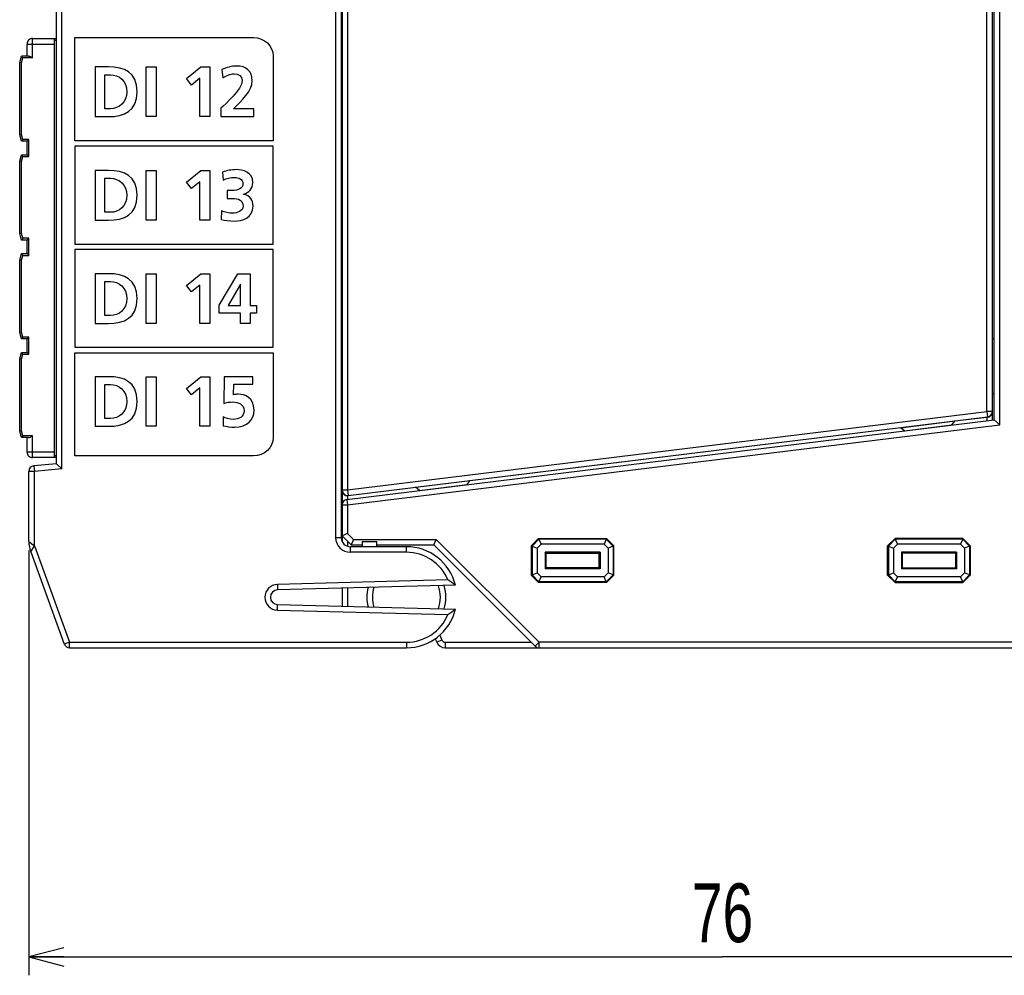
# Model space of a CAD drawing. Extents: x 0 to 183, y 0 to 174.
# Tile 18 of 31: x 62 to 115, y 0 to 52. Entities that reach past the tile are written whole.
import ezdxf

# ---------------------------------------------------------------- set-up
doc = ezdxf.new("R2010")
doc.units = 0
doc.header["$LTSCALE"] = 11.336579
doc.header["$MEASUREMENT"] = 0
doc.layers.get('0').update_dxf_attribs({"linetype": 'CONTINUOUS'})
doc.styles.add('TEXTSTYLE_2', font='txt', dxfattribs={"width": 0.7})
doc.dimstyles.new('DIMSTYLE_1', dxfattribs={"dimtxt": 3.2, "dimasz": 1.9, "dimexe": 1, "dimexo": 0.5, "dimgap": 0.8, "dimtad": 1, "dimdec": 3, "dimtxsty": 'TEXTSTYLE_2', "dimblk": 'OPEN', "dimblk1": 'OPEN', "dimblk2": 'OPEN', "dimcen": 0.09, "dimazin": 3, "dimtp": 0.001969, "dimtm": 0.001969, "dimtfac": 1, "dimtdec": 3, "dimtofl": 0, "dimtmove": 0, "dimatfit": 3, "dimtolj": 1})

# ---------------------------------------------------------------- blocks, each defined once
blk = doc.blocks.new('_OPEN')
at = {"color": 0, "linetype": 'BYBLOCK'}
for p, q in [((0, 0), (-1, 0.263)), ((-1, -0.263), (0, 0)), ((-1, 0), (0, 0))]:
    blk.add_line(p, q, dxfattribs=at)
blk = doc.blocks.new('*D1')
at = {"color": 2, "linetype": 'CONTINUOUS'}
for p, q in [((62.009, 23.199), (62.009, 1.889)), ((137.534, 17.709), (137.534, 1.889)), ((62.009, 1.889), (62.009, 0.089)), ((137.534, 1.889), (137.534, 0.089)), ((62.009, 1.089), (99.772, 1.089)), ((137.534, 1.089), (99.772, 1.089))]:
    blk.add_line(p, q, dxfattribs=at)
at = {"color": 2, "linetype": 'CONTINUOUS', "xscale": 1.9, "yscale": 1.9, "zscale": 1.9, "rotation": 180}
blk.add_blockref('_OPEN', (62.009, 1.089), dxfattribs=at)
at = {"color": 2, "linetype": 'CONTINUOUS', "xscale": 1.9, "yscale": 1.9, "zscale": 1.9}
blk.add_blockref('_OPEN', (137.534, 1.089), dxfattribs=at)
at = {"color": 2, "linetype": 'CONTINUOUS', "insert": (99.772, 5.089), "char_height": 3.2, "width": 4.48, "attachment_point": 2, "style": 'TEXTSTYLE_2'}
blk.add_mtext('76', dxfattribs=at)

msp = doc.modelspace()

# ---------------------------------------------------------------- linework, layer by layer
at = {"color": 7, "linetype": 'CONTINUOUS'}
for p, q in [((114.8592, 30.0432), (114.8592, 127.0741)), ((114.4592, 30.2967), (114.4592, 126.8209)), ((114.5591, 30.3084), (114.5591, 126.8089)), ((63.8091, 27.6399), (63.8091, 126.0774)), ((114.1592, 30.7687), (114.1592, 126.3486)), ((63.5094, 27.9148), (63.5094, 125.8025)), ((78.7092, 120.8343), (78.7092, 23.9088)), ((79.0092, 120.9587), (79.0092, 23.9088)), ((79.0592, 73.1964), (79.0592, 23.6911)), ((79.3592, 73.3467), (79.3592, 26.4961)), ((62.2092, 51.0589), (63.5094, 51.0589)), ((62.2092, 50.0089), (62.2092, 51.0589)), ((63.4091, 28.2586), (63.4091, 51.0589)), ((63.5094, 50.959), (63.4091, 50.959)), ((79.0092, 51.0589), (79.0592, 51.0589)), ((79.0092, 50.959), (79.0592, 50.959)), ((61.9091, 50.7585), (63.4091, 50.7585)), ((61.9091, 50.1088), (61.9091, 50.7585)), ((61.5092, 49.7588), (61.6032, 50.1088)), ((61.9856, 50.1088), (61.6032, 50.1088)), ((61.6797, 50.0089), (61.6032, 50.1081)), ((61.6094, 49.7457), (61.6797, 50.0089)), ((62.2092, 50.0089), (61.6797, 50.0089)), ((61.9856, 50.1088), (62.0018, 50.1074)), ((62.0018, 50.1074), (62.019, 50.1033)), ((62.019, 50.1033), (62.0428, 50.0957)), ((62.0428, 50.0957), (62.091, 50.0737)), ((62.091, 50.0737), (62.1303, 50.0537)), ((62.1303, 50.0537), (62.2092, 50.0089)), ((61.5092, 45.8189), (61.5092, 49.7588)), ((61.6094, 49.7457), (61.5099, 49.7588)), ((61.6094, 45.832), (61.6094, 49.7457)), ((68.3956, 49.5135), (68.9375, 49.5135)), ((68.3956, 46.8122), (68.3956, 49.5135)), ((68.9375, 49.5135), (68.9375, 46.8122)), ((70.586, 48.8789), (71.3756, 49.5135)), ((71.3756, 49.5135), (71.8555, 49.5135)), ((71.8555, 49.5135), (71.8555, 46.8122)), ((70.8568, 48.5268), (70.586, 48.8789)), ((71.3136, 48.8982), (70.8568, 48.5268)), ((71.3136, 46.8122), (71.3136, 48.8982)), ((68.9375, 46.8122), (68.3956, 46.8122)), ((71.8555, 46.8122), (71.3136, 46.8122)), ((61.6032, 45.4689), (61.5092, 45.8189)), ((61.6094, 45.832), (61.5099, 45.8189)), ((61.6797, 45.5688), (61.6032, 45.4689)), ((61.6797, 45.5688), (61.6094, 45.832)), ((62.0094, 45.5688), (61.6797, 45.5688)), ((61.9098, 45.4689), (62.0094, 45.5688)), ((62.0094, 44.6338), (62.0094, 45.5688)), ((61.9091, 45.4689), (61.6032, 45.4689)), ((61.9091, 44.7338), (61.9091, 45.4689)), ((75.3085, 45.194), (64.5085, 45.194)), ((64.5085, 45.194), (64.5085, 39.8775)), ((75.3085, 39.8775), (75.3085, 45.194)), ((61.5092, 44.3837), (61.6032, 44.7338)), ((61.6032, 44.7338), (61.9091, 44.7338)), ((61.6797, 44.6338), (61.6032, 44.7331)), ((61.6094, 44.3707), (61.6797, 44.6338)), ((61.6797, 44.6338), (62.0094, 44.6338)), ((61.9098, 44.7331), (62.0094, 44.6338)), ((61.5092, 40.4439), (61.5092, 44.3837)), ((61.6094, 44.3707), (61.5099, 44.3837)), ((61.6094, 40.457), (61.6094, 44.3707)), ((68.3956, 43.8794), (68.9375, 43.8794)), ((68.3956, 41.1777), (68.3956, 43.8794)), ((68.9375, 43.8794), (68.9375, 41.1777)), ((70.586, 43.2444), (71.3756, 43.8794)), ((71.3756, 43.8794), (71.8555, 43.8794)), ((71.8555, 43.8794), (71.8555, 41.1777)), ((70.8568, 42.8923), (70.586, 43.2444)), ((71.3136, 43.2641), (70.8568, 42.8923)), ((71.3136, 41.1777), (71.3136, 43.2641)), ((68.9375, 41.1777), (68.3956, 41.1777)), ((71.8555, 41.1777), (71.3136, 41.1777)), ((61.6032, 40.0939), (61.5092, 40.4439)), ((61.6094, 40.457), (61.5099, 40.4439)), ((61.6797, 40.1938), (61.6094, 40.457)), ((61.6797, 40.1938), (61.6032, 40.0939)), ((61.9091, 40.0939), (61.6032, 40.0939)), ((62.0094, 40.1938), (61.6797, 40.1938)), ((61.9091, 39.3587), (61.9091, 40.0939)), ((61.9098, 40.0939), (62.0094, 40.1938)), ((62.0094, 39.2588), (62.0094, 40.1938)), ((64.5085, 39.8775), (75.3085, 39.8775)), ((61.5092, 39.0087), (61.6032, 39.3587)), ((61.6032, 39.3587), (61.9091, 39.3587)), ((61.6797, 39.2588), (61.6032, 39.358)), ((61.6094, 38.9956), (61.6797, 39.2588)), ((61.6797, 39.2588), (62.0094, 39.2588)), ((61.9098, 39.358), (62.0094, 39.2588)), ((75.3085, 39.5778), (64.5085, 39.5778)), ((64.5085, 39.5778), (64.5085, 34.2613)), ((75.3085, 34.2613), (75.3085, 39.5778)), ((61.5092, 35.0689), (61.5092, 39.0087)), ((61.6094, 38.9956), (61.5099, 39.0087)), ((61.6094, 35.082), (61.6094, 38.9956)), ((68.3956, 38.2632), (68.9375, 38.2632)), ((68.3956, 35.5619), (68.3956, 38.2632)), ((68.9375, 38.2632), (68.9375, 35.5619)), ((70.586, 37.6286), (71.3756, 38.2632)), ((71.3756, 38.2632), (71.8555, 38.2632)), ((71.8555, 38.2632), (71.8555, 35.5619)), ((72.3695, 36.5606), (73.3799, 38.2632)), ((73.3799, 38.2632), (74.0531, 38.2632)), ((74.0531, 38.2632), (74.0531, 36.5255)), ((70.8568, 37.2765), (70.586, 37.6286)), ((71.3136, 37.6479), (70.8568, 37.2765)), ((71.3136, 35.5619), (71.3136, 37.6479)), ((73.5267, 37.6982), (72.8573, 36.5255)), ((73.5346, 37.6982), (73.5267, 37.6982)), ((73.5346, 36.5255), (73.5346, 37.6982)), ((72.3695, 36.1231), (72.3695, 36.5606)), ((72.8573, 36.5255), (73.5346, 36.5255)), ((74.0531, 36.5255), (74.3976, 36.5255)), ((74.3976, 36.5255), (74.3976, 36.1231)), ((73.5346, 36.1231), (72.3695, 36.1231)), ((73.5346, 35.5619), (73.5346, 36.1231)), ((74.3976, 36.1231), (74.0531, 36.1231)), ((74.0531, 36.1231), (74.0531, 35.5619)), ((68.9375, 35.5619), (68.3956, 35.5619)), ((71.8555, 35.5619), (71.3136, 35.5619)), ((74.0531, 35.5619), (73.5346, 35.5619)), ((61.6032, 34.7189), (61.5092, 35.0689)), ((61.6094, 35.082), (61.5099, 35.0689)), ((61.6797, 34.8188), (61.6094, 35.082)), ((61.6797, 34.8188), (61.6032, 34.7189)), ((61.9091, 34.7189), (61.6032, 34.7189)), ((62.0094, 34.8188), (61.6797, 34.8188)), ((61.9091, 33.9837), (61.9091, 34.7189)), ((61.9098, 34.7195), (62.0094, 34.8188)), ((62.0094, 33.8838), (62.0094, 34.8188)), ((114.4592, 34.745), (114.5591, 34.745)), ((61.5092, 33.6336), (61.6032, 33.9837)), ((61.6032, 33.9837), (61.9091, 33.9837)), ((61.6797, 33.8838), (61.6032, 33.983)), ((61.6094, 33.6206), (61.6797, 33.8838)), ((61.6797, 33.8838), (62.0094, 33.8838)), ((61.9098, 33.983), (62.0094, 33.8838)), ((64.5085, 34.2613), (75.3085, 34.2613)), ((61.5092, 29.6938), (61.5092, 33.6336)), ((61.6094, 33.6206), (61.5099, 33.6336)), ((61.6094, 29.7069), (61.6094, 33.6206)), ((68.3956, 32.6608), (68.9375, 32.6608)), ((68.3956, 29.9595), (68.3956, 32.6608)), ((68.9375, 32.6608), (68.9375, 29.9595)), ((70.586, 32.0262), (71.3756, 32.6608)), ((71.3756, 32.6608), (71.8555, 32.6608)), ((71.8555, 32.6608), (71.8555, 29.9595)), ((70.8568, 31.6741), (70.586, 32.0262)), ((71.3136, 32.0455), (70.8568, 31.6741)), ((71.3136, 29.9595), (71.3136, 32.0455)), ((114.4592, 31.7451), (114.5591, 31.7451)), ((79.3592, 26.4961), (114.1592, 30.7687)), ((114.4592, 30.7687), (114.1592, 30.7687)), ((114.1592, 30.7687), (114.1957, 30.4711)), ((79.3227, 25.9821), (114.5591, 30.3084)), ((79.3592, 25.6844), (114.8592, 30.0432)), ((79.3957, 26.1984), (114.1957, 30.4711)), ((109.4614, 29.8861), (112.4315, 30.2506)), ((109.6802, 29.7152), (112.2606, 30.0321)), ((112.2606, 30.0321), (112.4315, 30.2506)), ((114.1602, 30.4469), (112.4177, 30.2327)), ((114.1602, 30.4469), (114.1957, 30.4511)), ((114.1602, 30.4469), (114.1602, 30.2595)), ((114.1957, 30.4711), (114.1957, 30.4511)), ((114.8592, 30.0432), (114.5595, 30.3084)), ((61.6032, 29.3438), (61.5092, 29.6938)), ((61.6094, 29.7069), (61.5099, 29.6938)), ((61.6797, 29.4437), (61.6094, 29.7069)), ((68.9375, 29.9595), (68.3956, 29.9595)), ((71.8555, 29.9595), (71.3136, 29.9595)), ((109.479, 29.8723), (86.0214, 26.9936)), ((109.6802, 29.7152), (109.4614, 29.8861)), ((61.6797, 29.4437), (61.6032, 29.3438)), ((61.9856, 29.3438), (61.6032, 29.3438)), ((62.2092, 29.4437), (61.6797, 29.4437)), ((61.9091, 28.559), (61.9091, 29.3438)), ((61.9856, 29.3438), (62.0018, 29.3452)), ((62.0018, 29.3452), (62.019, 29.3493)), ((62.019, 29.3493), (62.0428, 29.3569)), ((62.0428, 29.3569), (62.091, 29.3783)), ((62.091, 29.3783), (62.1303, 29.3989)), ((62.1303, 29.3989), (62.2092, 29.4437)), ((62.2092, 28.2586), (62.2092, 29.4437)), ((63.4091, 28.559), (61.9091, 28.559)), ((63.5094, 28.2586), (62.2092, 28.2586)), ((63.5094, 27.9148), (62.2833, 27.808)), ((63.5094, 28.3585), (63.4091, 28.3585)), ((63.5097, 27.9148), (63.8091, 27.6399)), ((79.0092, 28.3585), (79.0592, 28.3585)), ((79.0592, 28.2586), (79.0092, 28.2586)), ((62.3091, 27.509), (62.0094, 27.509)), ((62.0094, 23.6994), (62.0094, 27.509)), ((62.2833, 27.808), (62.3091, 27.509)), ((63.8091, 27.6399), (62.3091, 27.509)), ((62.3091, 23.4617), (62.3091, 27.509)), ((83.0634, 26.6449), (86.0338, 27.0094)), ((85.8629, 26.791), (86.0338, 27.0094)), ((79.0592, 26.4961), (79.3592, 26.4961)), ((79.3592, 26.4961), (79.3957, 26.1984)), ((83.0789, 26.6325), (79.3957, 26.1805)), ((83.2821, 26.4741), (83.0634, 26.6449)), ((83.2821, 26.4741), (85.8629, 26.791)), ((79.3227, 25.9821), (79.3592, 25.6844)), ((79.3957, 26.1805), (79.3603, 26.1785)), ((79.3603, 26.1785), (79.3603, 25.9869)), ((79.3957, 26.1984), (79.3957, 26.1805)), ((79.0592, 25.6844), (79.3592, 25.6844)), ((79.3592, 25.6844), (79.3592, 24.1328)), ((79.3592, 24.1328), (79.0595, 24.0087)), ((79.6834, 23.8089), (79.3592, 24.1328)), ((62.0097, 23.6994), (62.3091, 23.4617)), ((78.7092, 23.9088), (79.0092, 23.9088)), ((79.5594, 23.5085), (79.0592, 24.0087)), ((79.3592, 23.709), (79.3592, 23.432)), ((79.6834, 23.8089), (79.5594, 23.5092)), ((79.6834, 23.8089), (84.1834, 23.8089)), ((80.1592, 23.6835), (80.9591, 23.6835)), ((80.1592, 23.6835), (80.1592, 23.4086)), ((80.9591, 23.4086), (80.9591, 23.6835)), ((84.0594, 23.5092), (84.1834, 23.8089)), ((84.1834, 23.8089), (89.7834, 18.2086)), ((89.7593, 23.8585), (89.3593, 23.4589)), ((89.7755, 23.8193), (89.3986, 23.4424)), ((89.7593, 23.8585), (93.4593, 23.8585)), ((89.7593, 23.8585), (89.7755, 23.8193)), ((93.4428, 23.8193), (89.7755, 23.8193)), ((89.7755, 23.8193), (89.8906, 23.5423)), ((93.4428, 23.8193), (93.3281, 23.5423)), ((93.4593, 23.8585), (93.4428, 23.8193)), ((93.82, 23.4424), (93.4428, 23.8193)), ((93.8593, 23.4589), (93.4593, 23.8585)), ((108.7593, 23.4589), (109.1593, 23.8585)), ((108.7986, 23.4424), (109.1755, 23.8193)), ((112.8594, 23.8585), (109.1593, 23.8585)), ((109.1593, 23.8585), (109.1755, 23.8193)), ((112.8428, 23.8193), (109.1755, 23.8193)), ((109.1755, 23.8193), (109.2902, 23.5423)), ((112.8428, 23.8193), (112.7281, 23.5423)), ((112.8594, 23.8585), (112.8428, 23.8193)), ((112.8428, 23.8193), (113.22, 23.4424)), ((112.8594, 23.8585), (113.2593, 23.4589)), ((62.1086, 23.1351), (63.9393, 18.1059)), ((62.109, 23.1358), (62.3091, 23.4617)), ((62.3091, 23.4617), (64.2211, 18.2086)), ((82.5594, 23.4086), (79.5091, 23.4086)), ((79.5091, 23.1089), (79.5091, 23.4086)), ((82.5594, 23.1089), (79.5091, 23.1089)), ((79.5594, 23.5085), (80.1592, 23.5085)), ((80.9591, 23.5085), (84.0594, 23.5085)), ((82.5594, 23.1089), (82.5594, 23.4086)), ((84.0594, 23.5085), (89.5715, 17.9963)), ((89.3593, 23.4589), (89.3986, 23.4424)), ((89.3593, 23.4589), (89.3593, 21.859)), ((89.3986, 23.4424), (89.6759, 23.3273)), ((89.3986, 23.4424), (89.3986, 21.8749)), ((89.8906, 23.5423), (89.6759, 23.3273)), ((89.6759, 23.3273), (89.6759, 21.9899)), ((93.3281, 23.5423), (89.8906, 23.5423)), ((93.1117, 23.111), (90.1069, 23.111)), ((90.1593, 23.0586), (90.1069, 23.111)), ((90.1069, 23.111), (90.1069, 22.2063)), ((90.1593, 23.0586), (93.0593, 23.0586)), ((90.1593, 23.0586), (90.1593, 22.2586)), ((93.0593, 23.0586), (93.1117, 23.111)), ((93.0593, 22.2586), (93.0593, 23.0586)), ((93.1117, 23.111), (93.1117, 22.2063)), ((93.5427, 23.3273), (93.3281, 23.5423)), ((93.82, 23.4424), (93.5427, 23.3273)), ((93.5427, 23.3273), (93.5427, 21.9899)), ((93.8593, 23.4589), (93.82, 23.4424)), ((93.82, 23.4424), (93.82, 21.8749)), ((93.8593, 21.859), (93.8593, 23.4589)), ((108.7593, 23.4589), (108.7986, 23.4424)), ((108.7593, 21.859), (108.7593, 23.4589)), ((108.7986, 23.4424), (109.076, 23.3273)), ((108.7986, 23.4424), (108.7986, 21.8749)), ((109.076, 23.3273), (109.2902, 23.5423)), ((109.076, 23.3273), (109.076, 21.9899)), ((112.7281, 23.5423), (109.2902, 23.5423)), ((112.5117, 23.111), (109.5069, 23.111)), ((109.5593, 23.0586), (109.5069, 23.111)), ((109.5069, 23.111), (109.5069, 22.2063)), ((112.4594, 23.0586), (109.5593, 23.0586)), ((109.5593, 22.2586), (109.5593, 23.0586)), ((112.4594, 23.0586), (112.5117, 23.111)), ((112.4594, 23.0586), (112.4594, 22.2586)), ((112.5117, 23.111), (112.5117, 22.2063)), ((112.7281, 23.5423), (112.9427, 23.3273)), ((113.22, 23.4424), (112.9427, 23.3273)), ((112.9427, 23.3273), (112.9427, 21.9899)), ((113.2593, 23.4589), (113.22, 23.4424)), ((113.22, 23.4424), (113.22, 21.8749)), ((113.2593, 23.4589), (113.2593, 21.859)), ((89.3986, 21.8749), (89.6759, 21.9899)), ((89.8906, 21.7756), (89.6759, 21.9899)), ((90.1593, 22.2586), (90.1069, 22.2063)), ((93.1117, 22.2063), (90.1069, 22.2063)), ((93.0593, 22.2586), (90.1593, 22.2586)), ((93.0593, 22.2586), (93.1117, 22.2063)), ((93.5427, 21.9899), (93.3281, 21.7756)), ((93.82, 21.8749), (93.5427, 21.9899)), ((108.7986, 21.8749), (109.076, 21.9899)), ((109.076, 21.9899), (109.2902, 21.7756)), ((109.5593, 22.2586), (109.5069, 22.2063)), ((112.5117, 22.2063), (109.5069, 22.2063)), ((109.5593, 22.2586), (112.4594, 22.2586)), ((112.4594, 22.2586), (112.5117, 22.2063)), ((112.7281, 21.7756), (112.9427, 21.9899)), ((113.22, 21.8749), (112.9427, 21.9899)), ((84.8208, 21.6013), (75.541, 21.3588)), ((89.3593, 21.859), (89.3986, 21.8749)), ((89.7593, 21.4587), (89.3593, 21.859)), ((89.7755, 21.498), (89.3986, 21.8749)), ((89.7593, 21.4587), (89.7755, 21.498)), ((93.4593, 21.4587), (89.7593, 21.4587)), ((89.7755, 21.498), (89.8906, 21.7756)), ((93.4428, 21.498), (89.7755, 21.498)), ((93.3281, 21.7756), (89.8906, 21.7756)), ((93.4428, 21.498), (93.3281, 21.7756)), ((93.82, 21.8749), (93.4428, 21.498)), ((93.4593, 21.4587), (93.4428, 21.498)), ((93.8593, 21.859), (93.4593, 21.4587)), ((93.8593, 21.859), (93.82, 21.8749)), ((108.7593, 21.859), (108.7986, 21.8749)), ((108.7593, 21.859), (109.1593, 21.4587)), ((108.7986, 21.8749), (109.1755, 21.498)), ((109.1593, 21.4587), (109.1755, 21.498)), ((109.1593, 21.4587), (112.8594, 21.4587)), ((109.1755, 21.498), (109.2902, 21.7756)), ((112.8428, 21.498), (109.1755, 21.498)), ((112.7281, 21.7756), (109.2902, 21.7756)), ((112.8428, 21.498), (112.7281, 21.7756)), ((112.8428, 21.498), (113.22, 21.8749)), ((112.8594, 21.4587), (112.8428, 21.498)), ((112.8594, 21.4587), (113.2593, 21.859)), ((113.2593, 21.859), (113.22, 21.8749)), ((75.541, 21.3588), (75.549, 21.0584)), ((85.2304, 21.3119), (75.549, 21.0584)), ((79.0592, 21.1507), (79.0592, 20.1668)), ((79.3592, 21.1583), (79.3592, 20.1592)), ((75.541, 19.9587), (75.549, 20.2591)), ((75.541, 19.9587), (84.8208, 19.7161)), ((75.549, 20.2591), (85.2304, 20.0055)), ((84.1334, 18.4036), (84.2106, 18.2175)), ((84.4876, 18.3319), (84.2106, 18.2175)), ((84.3784, 18.5965), (84.4876, 18.3319)), ((64.2211, 18.2086), (63.9393, 18.1059)), ((64.2211, 18.2086), (82.5594, 18.2086)), ((64.2211, 17.9089), (64.2211, 18.2086)), ((64.2211, 17.9089), (82.5594, 17.9089)), ((82.5594, 18.2086), (82.5594, 17.9089)), ((84.6726, 18.2086), (89.3593, 18.2086)), ((84.6726, 18.2086), (84.6726, 17.9089)), ((84.6726, 17.9089), (123.7093, 17.9089)), ((89.5715, 17.9963), (89.7834, 18.2086)), ((123.7093, 18.2086), (89.7834, 18.2086)), ((89.7834, 17.9089), (89.7834, 18.2086))]:
    msp.add_line(p, q, dxfattribs=at)
for centre, radius, start, end in [((62.2093, 50.7588), 0.3001, 90.01066, 180.04993), ((114.1593, 30.7688), 0.2999, 276.96926, 359.98829), ((114.163, 30.7466), 0.2966, 276.33323, 359.4857), ((62.2093, 28.5587), 0.3001, 179.95007, 269.98934), ((62.3095, 27.509), 0.3001, 95.02318, 180.00492), ((79.3564, 26.476), 0.2976, 180.64561, 270.54331), ((79.3592, 25.6843), 0.3, 96.97749, 179.97846), ((63.6624, 23.6991), 1.653, 179.98898, 199.95058), ((79.5093, 23.909), 0.8001, 180.01114, 269.98634), ((79.5093, 23.9087), 0.5001, 179.9882, 269.97138), ((82.5597, 20.6593), 2.7493, 13.73198, 90.00579), ((82.5591, 20.6586), 2.4503, 22.62798, 89.99281), ((81.2113, 16.0505), 6.6212, 52.63089, 56.96593), ((75.5596, 20.6587), 0.7003, 91.52126, 268.47874), ((75.559, 20.6587), 0.3998, 91.42977, 268.57023), ((82.559, 20.6587), 2.1497, 165.74997, 194.25003), ((82.5614, 20.6584), 1.852, 163.14224, 196.85776), ((82.5565, 20.6587), 1.8527, 340.15125, 19.84875), ((82.5596, 20.6587), 2.1497, 342.75381, 17.24619), ((82.5597, 20.6582), 2.7493, 269.99421, 346.26802), ((81.2113, 25.267), 6.6212, 303.03407, 307.36911), ((82.5591, 20.6589), 2.4503, 270.00719, 337.37202), ((84.6728, 18.4093), 0.2007, 202.68, 269.94994), ((64.2208, 18.2083), 0.2995, 199.99725, 270.07264), ((84.6726, 18.4089), 0.5, 202.49804, 270.00478), ((89.7836, 18.2096), 0.3008, 225.16153, 269.96501)]:
    msp.add_arc(centre, radius, start, end, dxfattribs=at)
for points, knots in [([(75.3085, 45.4937), (75.3085, 45.4937), (75.3085, 50.1095), (75.3085, 50.1095), (75.3085, 50.661), (74.8283, 51.1099), (74.2381, 51.1099), (74.2381, 51.1099), (64.5085, 51.1099), (64.5085, 51.1099), (64.5085, 51.1099), (64.5085, 45.4937), (64.5085, 45.4937), (64.5085, 45.4937), (75.3085, 45.4937), (75.3085, 45.4937)], [0, 0, 0, 0, 1, 1, 1, 2, 2, 2, 3, 3, 3, 4, 4, 4, 5, 5, 5, 5]), ([(65.6099, 49.5135), (65.6099, 49.5135), (66.3492, 49.5135), (66.3492, 49.5135), (67.1774, 49.5135), (67.9091, 49.2351), (67.9091, 48.163), (67.9091, 47.0909), (67.1774, 46.8122), (66.3492, 46.8122), (66.3492, 46.8122), (65.6099, 46.8122), (65.6099, 46.8122), (65.6099, 46.8122), (65.6099, 49.5135), (65.6099, 49.5135)], [0, 0, 0, 0, 1, 1, 1, 2, 2, 2, 3, 3, 3, 4, 4, 4, 5, 5, 5, 5]), ([(72.4553, 46.8122), (72.4553, 46.8122), (72.4553, 47.2652), (72.4553, 47.2652), (72.7068, 47.5088), (73.6238, 48.2753), (73.6238, 48.7707), (73.6238, 49.0181), (73.4033, 49.1345), (73.1829, 49.1345), (72.9545, 49.1345), (72.7378, 49.0339), (72.5596, 48.9175), (72.5596, 48.9175), (72.5173, 49.3667), (72.5173, 49.3667), (72.7608, 49.4904), (73.0433, 49.5603), (73.3183, 49.5603), (73.833, 49.5603), (74.1658, 49.3006), (74.1658, 48.7707), (74.1658, 48.1978), (73.5894, 47.6714), (73.1477, 47.238), (73.1477, 47.238), (74.2509, 47.238), (74.2509, 47.238), (74.2509, 47.238), (74.2509, 46.8122), (74.2509, 46.8122), (74.2509, 46.8122), (72.4553, 46.8122), (72.4553, 46.8122)], [0, 0, 0, 0, 1, 1, 1, 2, 2, 2, 3, 3, 3, 4, 4, 4, 5, 5, 5, 6, 6, 6, 7, 7, 7, 8, 8, 8, 9, 9, 9, 10, 10, 10, 11, 11, 11, 11]), ([(66.1521, 47.238), (66.1521, 47.238), (66.4539, 47.238), (66.4539, 47.238), (66.9066, 47.238), (67.3441, 47.5746), (67.3441, 48.163), (67.3441, 48.7514), (66.9066, 49.088), (66.4539, 49.088), (66.4539, 49.088), (66.1521, 49.088), (66.1521, 49.088), (66.1521, 49.088), (66.1521, 47.238), (66.1521, 47.238)], [0, 0, 0, 0, 1, 1, 1, 2, 2, 2, 3, 3, 3, 4, 4, 4, 5, 5, 5, 5]), ([(65.6099, 43.8794), (65.6099, 43.8794), (66.3492, 43.8794), (66.3492, 43.8794), (67.1774, 43.8794), (67.9091, 43.6003), (67.9091, 42.5285), (67.9091, 41.4564), (67.1774, 41.1777), (66.3492, 41.1777), (66.3492, 41.1777), (65.6099, 41.1777), (65.6099, 41.1777), (65.6099, 41.1777), (65.6099, 43.8794), (65.6099, 43.8794)], [0, 0, 0, 0, 1, 1, 1, 2, 2, 2, 3, 3, 3, 4, 4, 4, 5, 5, 5, 5]), ([(66.1521, 41.6035), (66.1521, 41.6035), (66.4539, 41.6035), (66.4539, 41.6035), (66.9066, 41.6035), (67.3441, 41.9401), (67.3441, 42.5285), (67.3441, 43.1166), (66.9066, 43.4535), (66.4539, 43.4535), (66.4539, 43.4535), (66.1521, 43.4535), (66.1521, 43.4535), (66.1521, 43.4535), (66.1521, 41.6035), (66.1521, 41.6035)], [0, 0, 0, 0, 1, 1, 1, 2, 2, 2, 3, 3, 3, 4, 4, 4, 5, 5, 5, 5]), ([(72.5025, 41.6807), (72.6882, 41.6073), (72.8894, 41.557), (73.1023, 41.557), (73.3269, 41.557), (73.6714, 41.6656), (73.6714, 41.9401), (73.6714, 42.2574), (73.4199, 42.3621), (73.0754, 42.3621), (73.0754, 42.3621), (72.8122, 42.3621), (72.8122, 42.3621), (72.8122, 42.3621), (72.8122, 42.7879), (72.8122, 42.7879), (72.8122, 42.7879), (73.0595, 42.7879), (73.0595, 42.7879), (73.4234, 42.7879), (73.6597, 42.9079), (73.6597, 43.1438), (73.6597, 43.415), (73.4392, 43.4997), (73.1953, 43.4997), (72.9824, 43.4997), (72.777, 43.4494), (72.5875, 43.3567), (72.5875, 43.3567), (72.5565, 43.7901), (72.5565, 43.7901), (72.7736, 43.8752), (73.0326, 43.9255), (73.3114, 43.9255), (73.6442, 43.9255), (74.2016, 43.8098), (74.2016, 43.233), (74.2016, 42.8651), (73.9732, 42.6908), (73.6983, 42.5868), (73.6983, 42.5868), (73.6983, 42.5789), (73.6983, 42.5789), (74.0428, 42.5323), (74.2129, 42.2653), (74.2129, 41.9363), (74.2129, 41.2938), (73.6287, 41.1312), (73.1798, 41.1312), (72.9438, 41.1312), (72.6726, 41.1622), (72.4715, 41.2204), (72.4715, 41.2204), (72.5025, 41.6807), (72.5025, 41.6807)], [0, 0, 0, 0, 1, 1, 1, 2, 2, 2, 3, 3, 3, 4, 4, 4, 5, 5, 5, 6, 6, 6, 7, 7, 7, 8, 8, 8, 9, 9, 9, 10, 10, 10, 11, 11, 11, 12, 12, 12, 13, 13, 13, 14, 14, 14, 15, 15, 15, 16, 16, 16, 17, 17, 17, 18, 18, 18, 18]), ([(65.6099, 38.2632), (65.6099, 38.2632), (66.3492, 38.2632), (66.3492, 38.2632), (67.1774, 38.2632), (67.9091, 37.9848), (67.9091, 36.9127), (67.9091, 35.8406), (67.1774, 35.5619), (66.3492, 35.5619), (66.3492, 35.5619), (65.6099, 35.5619), (65.6099, 35.5619), (65.6099, 35.5619), (65.6099, 38.2632), (65.6099, 38.2632)], [0, 0, 0, 0, 1, 1, 1, 2, 2, 2, 3, 3, 3, 4, 4, 4, 5, 5, 5, 5]), ([(66.1521, 35.9877), (66.1521, 35.9877), (66.4539, 35.9877), (66.4539, 35.9877), (66.9066, 35.9877), (67.3441, 36.3243), (67.3441, 36.9127), (67.3441, 37.5011), (66.9066, 37.8377), (66.4539, 37.8377), (66.4539, 37.8377), (66.1521, 37.8377), (66.1521, 37.8377), (66.1521, 37.8377), (66.1521, 35.9877), (66.1521, 35.9877)], [0, 0, 0, 0, 1, 1, 1, 2, 2, 2, 3, 3, 3, 4, 4, 4, 5, 5, 5, 5]), ([(64.5085, 33.9616), (64.5085, 33.9616), (64.5085, 28.3454), (64.5085, 28.3454), (64.5085, 28.3454), (74.2381, 28.3454), (74.2381, 28.3454), (74.8283, 28.3454), (75.3085, 28.794), (75.3085, 29.3452), (75.3085, 29.3452), (75.3085, 33.9616), (75.3085, 33.9616), (75.3085, 33.9616), (64.5085, 33.9616), (64.5085, 33.9616)], [0, 0, 0, 0, 1, 1, 1, 2, 2, 2, 3, 3, 3, 4, 4, 4, 5, 5, 5, 5]), ([(65.6099, 32.6608), (65.6099, 32.6608), (66.3492, 32.6608), (66.3492, 32.6608), (67.1774, 32.6608), (67.9091, 32.3824), (67.9091, 31.3103), (67.9091, 30.2382), (67.1774, 29.9595), (66.3492, 29.9595), (66.3492, 29.9595), (65.6099, 29.9595), (65.6099, 29.9595), (65.6099, 29.9595), (65.6099, 32.6608), (65.6099, 32.6608)], [0, 0, 0, 0, 1, 1, 1, 2, 2, 2, 3, 3, 3, 4, 4, 4, 5, 5, 5, 5]), ([(66.1521, 30.3853), (66.1521, 30.3853), (66.4539, 30.3853), (66.4539, 30.3853), (66.9066, 30.3853), (67.3441, 30.7219), (67.3441, 31.3103), (67.3441, 31.8987), (66.9066, 32.2353), (66.4539, 32.2353), (66.4539, 32.2353), (66.1521, 32.2353), (66.1521, 32.2353), (66.1521, 32.2353), (66.1521, 30.3853), (66.1521, 30.3853)], [0, 0, 0, 0, 1, 1, 1, 2, 2, 2, 3, 3, 3, 4, 4, 4, 5, 5, 5, 5]), ([(74.1988, 32.2584), (74.1988, 32.2584), (73.1577, 32.2584), (73.1577, 32.2584), (73.1577, 32.2584), (73.146, 31.6817), (73.146, 31.6817), (73.208, 31.6934), (73.2893, 31.7089), (73.3937, 31.7089), (73.773, 31.7089), (74.2646, 31.5308), (74.2646, 30.83), (74.2646, 30.3232), (73.9084, 29.9129), (73.2118, 29.9129), (73.0031, 29.9129), (72.7591, 29.9481), (72.581, 29.9905), (72.581, 29.9905), (72.5924, 30.4742), (72.5924, 30.4742), (72.724, 30.4201), (72.91, 30.3388), (73.146, 30.3388), (73.4285, 30.3388), (73.7227, 30.4704), (73.7227, 30.8149), (73.7227, 31.1632), (73.413, 31.2831), (73.1036, 31.2831), (72.9369, 31.2831), (72.7784, 31.26), (72.6196, 31.2097), (72.6196, 31.2097), (72.6468, 32.6608), (72.6468, 32.6608), (72.6468, 32.6608), (74.1988, 32.6608), (74.1988, 32.6608), (74.1988, 32.6608), (74.1988, 32.2584), (74.1988, 32.2584)], [0, 0, 0, 0, 1, 1, 1, 2, 2, 2, 3, 3, 3, 4, 4, 4, 5, 5, 5, 6, 6, 6, 7, 7, 7, 8, 8, 8, 9, 9, 9, 10, 10, 10, 11, 11, 11, 12, 12, 12, 13, 13, 13, 14, 14, 14, 14]), ([(79.0592, 26.4961), (79.0592, 26.3301), (79.1935, 26.1957), (79.3592, 26.1957), (79.3716, 26.1957), (79.3837, 26.1964), (79.3957, 26.1984)], [0, 0, 0, 0, 1, 1, 1, 2, 2, 2, 2])]:
    msp.add_open_spline(points, degree=3, knots=knots, dxfattribs=at)

# ---------------------------------------------------------------- dimensions: what is measured, and where the dimension line sits
at = {"color": 2, "linetype": 'CONTINUOUS'}
dim = msp.add_linear_dim(base=(62.0094, 1.0887), p1=(137.5341, 18.2086), p2=(62.0094, 23.6994), angle=180, text='76', dimstyle='DIMSTYLE_1', dxfattribs=at)
dim.commit()
dim.dimension.update_dxf_attribs({"geometry": '*D1', "text_midpoint": (99.7718, 1.0887), "dimtype": 160})

doc.saveas('drawing.dxf')
